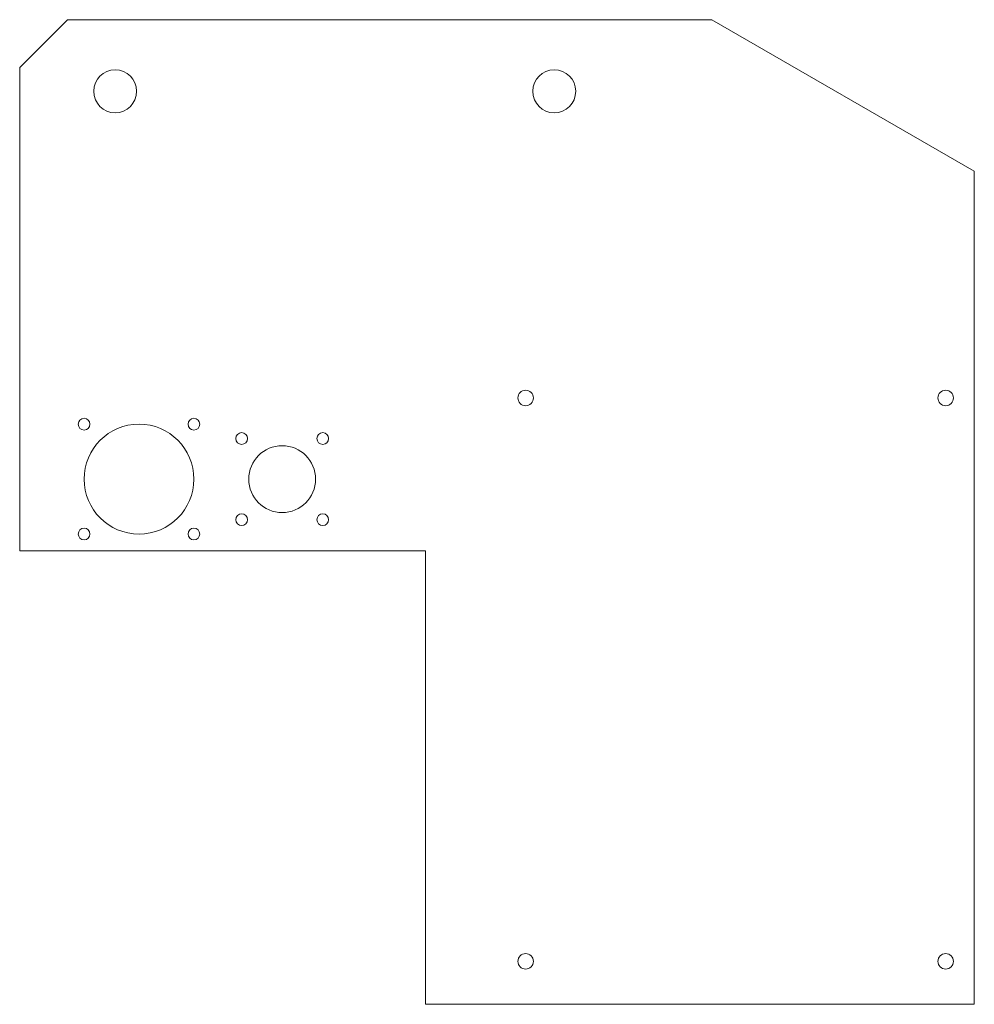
# Model space of a CAD drawing. Header units: millimetres. Extents: x -85 to 115, y 0 to 206.
import ezdxf

# ---------------------------------------------------------------- set-up
doc = ezdxf.new("R2010")
doc.units = ezdxf.units.MM
doc.linetypes.add('K5LT_THIN', pattern=[0])

msp = doc.modelspace()

# ---------------------------------------------------------------- linework, layer by layer
at = {"color": 7, "linetype": 'K5LT_THIN', "lineweight": 18}
msp.add_lwpolyline([(-85, 142.22), (-85, 196.22), (-75, 206.22), (60, 206.22), (115, 174.47), (115, 142.22), (115, 139), (115, 0), (0, 0), (0, 95), (-85, 95), (-85, 139)], close=True, dxfattribs=at)
for points in [[(-60.5, 191.22, 1), (-69.5, 191.22, 1)], [(31.5, 191.22, 1), (22.5, 191.22, 1)], [(22.62, 127, 1), (19.38, 127, 1)], [(110.62, 127, 1), (107.38, 127, 1)], [(-70.27, 121.5, 1), (-72.73, 121.5, 1)], [(-47.27, 121.5, 1), (-49.73, 121.5, 1)], [(-48.5, 110, 1), (-71.5, 110, 1)], [(-37.27, 118.5, 1), (-39.73, 118.5, 1)], [(-20.27, 118.5, 1), (-22.73, 118.5, 1)], [(-23, 110, 1), (-37, 110, 1)], [(-37.27, 101.5, 1), (-39.73, 101.5, 1)], [(-20.27, 101.5, 1), (-22.73, 101.5, 1)], [(-70.27, 98.5, 1), (-72.73, 98.5, 1)], [(-47.27, 98.5, 1), (-49.73, 98.5, 1)], [(22.62, 9, 1), (19.38, 9, 1)], [(110.62, 9, 1), (107.38, 9, 1)]]:
    msp.add_lwpolyline(points, format="xyb", close=True, dxfattribs=at)

doc.saveas('drawing.dxf')
